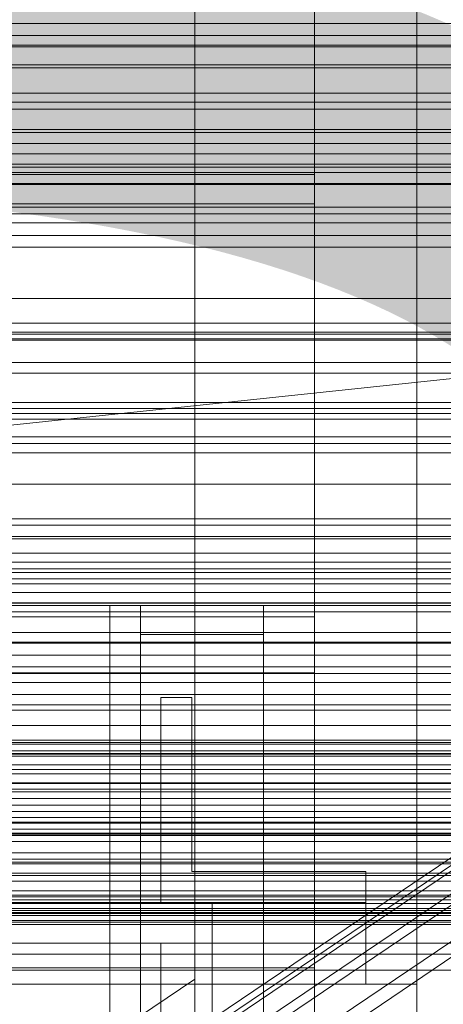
# Model space of a CAD drawing. Header units: millimetres. Extents: x -2233 to 61924, y -68080 to 6847.
# Tile 142 of 256: x 211 to 253, y -34719 to -34623. Entities that reach past the tile are written whole.
import ezdxf

# ---------------------------------------------------------------- set-up
doc = ezdxf.new("R2010")
doc.units = ezdxf.units.MM
for name, color, linetype, lineweight in [('COTAS_O', 1, 'Continuous', 0), ('COTAS_P', 1, 'Continuous', 0), ('frontal_bajante_movil', 7, 'Continuous', 0), ('frontal_briquetadora', 7, 'Continuous', 0), ('frontal_C01', 7, 'Continuous', 0), ('frontal_C02', 7, 'Continuous', 0), ('frontal_C03', 7, 'Continuous', 0), ('frontal_C05', 7, 'Continuous', 0), ('frontal_mezcladora', 7, 'Continuous', 0), ('frontal_secador', 7, 'Continuous', 0)]:
    doc.layers.add(name, color=color, linetype=linetype, lineweight=lineweight)
doc.dimstyles.new('R19_100', dxfattribs={"dimtxt": 250, "dimasz": 150, "dimexe": 150, "dimexo": 80, "dimgap": 100, "dimtad": 1, "dimtih": 1, "dimtoh": 1, "dimdsep": 46, "dimcen": 0.09, "dimadec": 0, "dimazin": 0, "dimtfac": 1, "dimtdec": 4, "dimtofl": 0, "dimtmove": 0, "dimatfit": 3, "dimfxl": 1, "dimtolj": 1, "dimtzin": 0, "dimarcsym": 0})

# ---------------------------------------------------------------- blocks, each defined once
blk = doc.blocks.new('DIM_R27_48')
at = {"layer": 'COTAS_P'}
for p, q in [((-1750, -34600), (-1600, -34555)), ((2600, -34600), (2450, -34555)), ((-1750, -35500), (-1750, -34600)), ((-1750, -34600), (2600, -34600)), ((-1750, -34600), (-1600, -34645)), ((2600, -34600), (2450, -34645)), ((2600, -35500), (2600, -34600))]:
    blk.add_line(p, q, dxfattribs=at)
blk.add_text('4350 P', height=250, dxfattribs=at).set_placement((425, -34500))
blk = doc.blocks.new('DIM_R27_50')
at = {"layer": 'COTAS_P'}
for p, q in [((1705.784, -34504.945), (1551.897, -34475.895)), ((-194.216, -34704.945), (1705.784, -34504.945)), ((1705.784, -34504.945), (1561.319, -34565.401)), ((1800, -35400), (1705.784, -34504.945)), ((-194.216, -34704.945), (-49.751, -34644.49)), ((-100, -35600), (-194.216, -34704.945)), ((-194.216, -34704.945), (-40.33, -34733.995))]:
    blk.add_line(p, q, dxfattribs=at)
blk.add_text('1910.5 P', height=250, rotation=6.00901, dxfattribs=at).set_placement((745.315, -34505.495))
blk = doc.blocks.new('DIM_R27_56')
at = {"layer": 'COTAS_O'}
for p, q in [((-650, -34200), (-500, -34155)), ((650, -34200), (500, -34155)), ((-650, -34900), (-650, -34200)), ((-650, -34200), (650, -34200)), ((-650, -34200), (-500, -34245)), ((650, -34200), (500, -34245)), ((650, -34900), (650, -34200))]:
    blk.add_line(p, q, dxfattribs=at)
blk.add_text('1300 O', height=250, dxfattribs=at).set_placement((0, -34100))
blk = doc.blocks.new('DIM_R27_61')
at = {"layer": 'COTAS_P'}
for p, q in [((-305, -34680), (395, -34680)), ((395, -34680), (350, -34830)), ((395, -36000), (395, -34680)), ((395, -34680), (440, -34830)), ((395, -36000), (350, -35850)), ((395, -36000), (440, -35850)), ((-305, -36000), (395, -36000))]:
    blk.add_line(p, q, dxfattribs=at)
blk.add_text('1320 P', height=250, rotation=90, dxfattribs=at).set_placement((295, -35340))

msp = doc.modelspace()

# ---------------------------------------------------------------- linework, layer by layer
at = {"layer": 'frontal_bajante_movil'}
for p, q in [((220, -34680), (220, -35227.232)), ((220, -34809.578), (220, -34680)), ((220, -34680), (223, -34680)), ((223, -35227.232), (223, -34680)), ((223, -34680), (223, -34809.578)), ((223, -34680), (235, -34680)), ((223, -34682.819), (223, -34680)), ((235, -34680), (235, -35227.232)), ((235, -34680), (235, -34682.819)), ((223, -34682.819), (223, -35230.051)), ((235, -34682.819), (223, -34682.819)), ((235, -35230.051), (235, -34682.819))]:
    msp.add_line(p, q, dxfattribs=at)
at = {"layer": 'frontal_briquetadora'}
for q in [(416.55, -34680), (430, -34680)]:
    msp.add_line((210, -34680), q, dxfattribs=at)
at = {"layer": 'frontal_C01'}
for p, q in [((250, -35948.844), (250, -33373.251)), ((250, -33378.064), (250, -35953.656)), ((228.298, -34716.493), (228.298, -34453.88)), ((228.298, -34459.66), (228.298, -34722.274)), ((425, -34624.302), (-425, -34624.302)), ((-425, -34635.858), (425, -34635.858)), ((146.872, -34776.458), (331.181, -34652.123)), ((148.32, -34776.807), (332.629, -34652.472)), ((146.383, -34777.548), (330.692, -34653.213)), ((150.629, -34778.572), (334.938, -34654.237)), ((146.887, -34780.003), (331.197, -34655.668)), ((153.641, -34781.633), (337.95, -34657.298)), ((148.35, -34783.655), (332.659, -34659.321)), ((-450, -34660.756), (450, -34660.756)), ((450, -34671.541), (-450, -34671.541)), ((450, -34694.46), (-450, -34694.46)), ((-450, -34705.245), (450, -34705.245)), ((228.298, -34716.493), (130, -34782.805)), ((228.298, -34979.106), (228.298, -34716.493)), ((228.298, -34716.493), (228.298, -34722.274))]:
    msp.add_line(p, q, dxfattribs=at)
at = {"layer": 'frontal_C02'}
for p, q in [((250, -35767.183), (250, -32921.727)), ((250, -32926.497), (250, -35771.953)), ((228.298, -34746.19), (228.298, -34455.696)), ((228.298, -34461.426), (228.298, -34751.921)), ((450, -34625.243), (-450, -34625.243)), ((425, -34625.415), (-425, -34625.415)), ((-450, -34637.165), (450, -34637.165)), ((-425, -34636.869), (425, -34636.869))]:
    msp.add_line(p, q, dxfattribs=at)
at = {"layer": 'frontal_C03'}
for p, q in [((1500, -34627.188), (-1500, -34627.188)), ((1500, -34627.473), (-1500, -34627.473)), ((1250, -34629.957), (-1250, -34629.957)), ((1250, -34630.838), (-1250, -34630.838)), ((1250, -34631.492), (-1250, -34631.492)), ((1250, -34633.799), (-1250, -34633.799)), ((-1250, -34634.856), (1250, -34634.856)), ((1250, -34637.709), (-1250, -34637.709)), ((-1500, -34638.882), (1500, -34638.882)), ((1250, -34638.766), (-1250, -34638.766)), ((1250, -34641.073), (-1250, -34641.073)), ((1250, -34641.727), (-1250, -34641.727)), ((1250, -34642.608), (-1250, -34642.608)), ((1250, -34652.415), (-1250, -34652.415)), ((1250, -34653.296), (-1250, -34653.296)), ((1250, -34653.949), (-1250, -34653.949)), ((1250, -34656.257), (-1250, -34656.257)), ((-1250, -34657.314), (1250, -34657.314)), ((1250, -34660.166), (-1250, -34660.166)), ((1250, -34661.224), (-1250, -34661.224)), ((1250, -34663.531), (-1250, -34663.531)), ((1250, -34664.184), (-1250, -34664.184)), ((1250, -34665.066), (-1250, -34665.066)), ((1250, -34674.872), (-1250, -34674.872)), ((1250, -34675.754), (-1250, -34675.754)), ((1250, -34676.407), (-1250, -34676.407)), ((-1250, -34676.77), (1250, -34676.77)), ((-1250, -34677.403), (1250, -34677.403)), ((-1250, -34677.867), (1250, -34677.867)), ((1250, -34678.714), (-1250, -34678.714)), ((-1250, -34679.722), (1250, -34679.722)), ((-1250, -34679.772), (1250, -34679.772)), ((-1250, -34680.619), (1250, -34680.619)), ((1250, -34682.624), (-1250, -34682.624)), ((-1250, -34683.571), (1250, -34683.571)), ((1250, -34683.681), (-1250, -34683.681)), ((-1250, -34684.838), (1250, -34684.838)), ((1250, -34685.989), (-1250, -34685.989)), ((1250, -34686.642), (-1250, -34686.642)), ((1250, -34687.523), (-1250, -34687.523)), ((-1250, -34688.686), (1250, -34688.686)), ((-1250, -34690.238), (1250, -34690.238)), ((-1500, -34691.736), (1500, -34691.736)), ((-1500, -34693.159), (1500, -34693.159)), ((-1500, -34693.384), (1500, -34693.384)), ((-1500, -34693.548), (1500, -34693.548)), ((-1500, -34694.206), (1500, -34694.206)), ((-1500, -34694.523), (1500, -34694.523)), ((-1250, -34694.718), (1250, -34694.718)), ((-1500, -34695.569), (1500, -34695.569)), ((-1500, -34696.018), (1500, -34696.018)), ((1250, -34696.45), (-1250, -34696.45)), ((-1500, -34697.382), (1500, -34697.382)), ((-1500, -34697.932), (1500, -34697.932)), ((1250, -34697.33), (-1250, -34697.33)), ((1250, -34698.211), (-1250, -34698.211)), ((1250, -34698.865), (-1250, -34698.865)), ((-1500, -34699.519), (1500, -34699.519)), ((1500, -34700.133), (-1500, -34700.133)), ((1500, -34700.719), (-1500, -34700.719)), ((1250, -34701.172), (-1250, -34701.172)), ((-1250, -34701.258), (1250, -34701.258)), ((-1500, -34701.836), (1500, -34701.836)), ((-1500, -34702.471), (1500, -34702.471)), ((-1250, -34702.229), (1250, -34702.229)), ((-1250, -34703.05), (1250, -34703.05)), ((-1500, -34704.175), (1500, -34704.175)), ((-1500, -34704.789), (1500, -34704.789)), ((1250, -34705.081), (-1250, -34705.081)), ((-1500, -34706.376), (1500, -34706.376)), ((1250, -34706.139), (-1250, -34706.139)), ((-1500, -34706.926), (1500, -34706.926)), ((-1500, -34708.289), (1500, -34708.289)), ((-1250, -34707.858), (1250, -34707.858)), ((1250, -34708.446), (-1250, -34708.446)), ((-1500, -34708.738), (1500, -34708.738)), ((1250, -34709.1), (-1250, -34709.1)), ((-1500, -34709.784), (1500, -34709.784)), ((-1500, -34710.102), (1500, -34710.102)), ((-1250, -34709.589), (1250, -34709.589)), ((1250, -34709.981), (-1250, -34709.981)), ((-1500, -34710.76), (1500, -34710.76)), ((-1500, -34710.924), (1500, -34710.924)), ((-1500, -34711.148), (1500, -34711.148)), ((-1250, -34714.07), (1250, -34714.07)), ((-1250, -34715.622), (1250, -34715.622))]:
    msp.add_line(p, q, dxfattribs=at)
at = {"layer": 'frontal_C05'}
for p, q in [((225, -34706), (225, -34689)), ((225, -34689), (228, -34689)), ((228, -34706), (228, -34689)), ((220, -34706), (220, -34706.066)), ((220, -34706.263), (220, -34706.066)), ((220, -34706.592), (220, -34706.263)), ((220, -34707.051), (220, -34706.592)), ((225, -34709), (225, -34706)), ((228, -34706), (245, -34706)), ((232.271, -34706), (232.258, -34706)), ((232.292, -34706), (232.271, -34706)), ((232.319, -34706), (232.292, -34706)), ((232.353, -34706), (232.319, -34706)), ((232.393, -34706), (232.353, -34706)), ((232.44, -34706), (232.393, -34706)), ((232.493, -34706), (232.44, -34706)), ((232.553, -34706), (232.493, -34706)), ((232.618, -34706), (232.553, -34706)), ((232.69, -34706), (232.618, -34706)), ((232.767, -34706), (232.69, -34706)), ((232.85, -34706), (232.767, -34706)), ((232.938, -34706), (232.85, -34706)), ((233.031, -34706), (232.938, -34706)), ((233.13, -34706), (233.031, -34706)), ((233.232, -34706), (233.13, -34706)), ((233.34, -34706), (233.232, -34706)), ((233.451, -34706), (233.34, -34706)), ((233.566, -34706), (233.451, -34706)), ((233.685, -34706), (233.566, -34706)), ((233.807, -34706), (233.685, -34706)), ((233.932, -34706), (233.807, -34706)), ((234.059, -34706), (233.932, -34706)), ((234.189, -34706), (234.059, -34706)), ((234.321, -34706), (234.189, -34706)), ((234.455, -34706), (234.321, -34706)), ((234.59, -34706), (234.455, -34706)), ((234.726, -34706), (234.59, -34706)), ((234.863, -34706), (234.726, -34706)), ((235, -34706), (234.863, -34706)), ((235.137, -34706), (235, -34706)), ((235.274, -34706), (235.137, -34706)), ((235.41, -34706), (235.274, -34706)), ((235.545, -34706), (235.41, -34706)), ((235.679, -34706), (235.545, -34706)), ((235.811, -34706), (235.679, -34706)), ((235.941, -34706), (235.811, -34706)), ((236.068, -34706), (235.941, -34706)), ((236.193, -34706), (236.068, -34706)), ((236.315, -34706), (236.193, -34706)), ((236.434, -34706), (236.315, -34706)), ((236.549, -34706), (236.434, -34706)), ((236.66, -34706), (236.549, -34706)), ((236.768, -34706), (236.66, -34706)), ((236.87, -34706), (236.768, -34706)), ((236.969, -34706), (236.87, -34706)), ((237.062, -34706), (236.969, -34706)), ((237.15, -34706), (237.062, -34706)), ((237.233, -34706), (237.15, -34706)), ((237.31, -34706), (237.233, -34706)), ((237.382, -34706), (237.31, -34706)), ((237.447, -34706), (237.382, -34706)), ((237.507, -34706), (237.447, -34706)), ((237.56, -34706), (237.507, -34706)), ((237.607, -34706), (237.56, -34706)), ((237.647, -34706), (237.607, -34706)), ((237.681, -34706), (237.647, -34706)), ((237.708, -34706), (237.681, -34706)), ((237.729, -34706), (237.708, -34706)), ((237.742, -34706), (237.729, -34706)), ((245, -34709), (245, -34706)), ((220, -34707.639), (220, -34707.051)), ((220, -34708.355), (220, -34707.639)), ((220, -34709.196), (220, -34708.355)), ((-205, -34709), (245, -34709)), ((220, -34709), (220, -34709.062)), ((220, -34709.248), (220, -34709.062)), ((220, -34710.162), (220, -34709.196)), ((220, -34709.558), (220, -34709.248)), ((225, -34709), (228, -34709)), ((228, -34709), (245, -34709)), ((230, -34709), (230, -34709.062)), ((230, -34709.062), (230, -34709.248)), ((230, -34709.248), (230, -34709.558)), ((232.015, -34709), (232.004, -34709)), ((232.023, -34709), (232.008, -34709)), ((232.034, -34709), (232.015, -34709)), ((232.046, -34709), (232.023, -34709)), ((232.059, -34709), (232.034, -34709)), ((232.075, -34709), (232.046, -34709)), ((232.093, -34709), (232.059, -34709)), ((232.112, -34709), (232.075, -34709)), ((232.133, -34709), (232.093, -34709)), ((232.156, -34709), (232.112, -34709)), ((232.181, -34709), (232.133, -34709)), ((232.207, -34709), (232.156, -34709)), ((232.175, -34709), (232.228, -34709)), ((232.236, -34709), (232.181, -34709)), ((232.265, -34709), (232.207, -34709)), ((232.228, -34709), (232.288, -34709)), ((232.297, -34709), (232.236, -34709)), ((232.271, -34709), (232.258, -34709)), ((232.33, -34709), (232.265, -34709)), ((232.292, -34709), (232.271, -34709)), ((232.288, -34709), (232.354, -34709)), ((232.319, -34709), (232.292, -34709)), ((232.365, -34709), (232.297, -34709)), ((232.353, -34709), (232.319, -34709)), ((232.402, -34709), (232.33, -34709)), ((232.393, -34709), (232.353, -34709)), ((232.354, -34709), (232.427, -34709)), ((232.44, -34709), (232.365, -34709)), ((232.44, -34709), (232.393, -34709)), ((232.48, -34709), (232.402, -34709)), ((232.427, -34709), (232.506, -34709)), ((232.521, -34709), (232.44, -34709)), ((232.493, -34709), (232.44, -34709)), ((232.564, -34709), (232.48, -34709)), ((232.553, -34709), (232.493, -34709)), ((232.506, -34709), (232.59, -34709)), ((232.609, -34709), (232.521, -34709)), ((232.618, -34709), (232.553, -34709)), ((232.655, -34709), (232.564, -34709)), ((232.59, -34709), (232.681, -34709)), ((232.702, -34709), (232.609, -34709)), ((232.69, -34709), (232.618, -34709)), ((232.751, -34709), (232.655, -34709)), ((232.681, -34709), (232.777, -34709)), ((232.767, -34709), (232.69, -34709)), ((232.801, -34709), (232.702, -34709)), ((232.852, -34709), (232.751, -34709)), ((232.85, -34709), (232.767, -34709)), ((232.777, -34709), (232.879, -34709)), ((232.905, -34709), (232.801, -34709)), ((232.938, -34709), (232.85, -34709)), ((232.959, -34709), (232.852, -34709)), ((232.879, -34709), (232.985, -34709)), ((233.015, -34709), (232.905, -34709)), ((233.031, -34709), (232.938, -34709)), ((233.072, -34709), (232.959, -34709)), ((232.985, -34709), (233.097, -34709)), ((233.13, -34709), (233.015, -34709)), ((233.13, -34709), (233.031, -34709)), ((233.189, -34709), (233.072, -34709)), ((233.097, -34709), (233.213, -34709)), ((233.249, -34709), (233.13, -34709)), ((233.232, -34709), (233.13, -34709)), ((233.31, -34709), (233.189, -34709)), ((233.213, -34709), (233.333, -34709)), ((233.34, -34709), (233.232, -34709)), ((233.372, -34709), (233.249, -34709)), ((233.436, -34709), (233.31, -34709)), ((233.333, -34709), (233.458, -34709)), ((233.451, -34709), (233.34, -34709)), ((233.5, -34709), (233.372, -34709)), ((233.565, -34709), (233.436, -34709)), ((233.566, -34709), (233.451, -34709)), ((233.458, -34709), (233.586, -34709)), ((233.631, -34709), (233.5, -34709)), ((233.698, -34709), (233.565, -34709)), ((233.685, -34709), (233.566, -34709)), ((233.586, -34709), (233.717, -34709)), ((233.766, -34709), (233.631, -34709)), ((233.807, -34709), (233.685, -34709)), ((233.835, -34709), (233.698, -34709)), ((233.717, -34709), (233.852, -34709)), ((233.904, -34709), (233.766, -34709)), ((233.932, -34709), (233.807, -34709)), ((233.974, -34709), (233.835, -34709)), ((233.852, -34709), (233.989, -34709)), ((234.045, -34709), (233.904, -34709)), ((234.059, -34709), (233.932, -34709)), ((234.116, -34709), (233.974, -34709)), ((233.989, -34709), (234.129, -34709)), ((234.187, -34709), (234.045, -34709)), ((234.189, -34709), (234.059, -34709)), ((234.26, -34709), (234.116, -34709)), ((234.129, -34709), (234.271, -34709)), ((234.332, -34709), (234.187, -34709)), ((234.321, -34709), (234.189, -34709)), ((234.406, -34709), (234.26, -34709)), ((234.271, -34709), (234.415, -34709)), ((234.455, -34709), (234.321, -34709)), ((234.479, -34709), (234.332, -34709)), ((234.553, -34709), (234.406, -34709)), ((234.415, -34709), (234.56, -34709)), ((234.59, -34709), (234.455, -34709)), ((234.627, -34709), (234.479, -34709)), ((234.701, -34709), (234.553, -34709)), ((234.56, -34709), (234.706, -34709)), ((234.726, -34709), (234.59, -34709)), ((234.776, -34709), (234.627, -34709)), ((234.85, -34709), (234.701, -34709)), ((234.706, -34709), (234.853, -34709)), ((234.863, -34709), (234.726, -34709)), ((234.925, -34709), (234.776, -34709)), ((235, -34709), (234.85, -34709)), ((235, -34709), (234.863, -34709)), ((235.075, -34709), (234.925, -34709)), ((235, -34709), (235.147, -34709)), ((235.137, -34709), (235, -34709)), ((235.224, -34709), (235.075, -34709)), ((235.274, -34709), (235.137, -34709)), ((235.147, -34709), (235.294, -34709)), ((235.299, -34709), (235.15, -34709)), ((235.373, -34709), (235.224, -34709)), ((235.41, -34709), (235.274, -34709)), ((235.294, -34709), (235.44, -34709)), ((235.447, -34709), (235.299, -34709)), ((235.521, -34709), (235.373, -34709)), ((235.545, -34709), (235.41, -34709)), ((235.44, -34709), (235.585, -34709)), ((235.594, -34709), (235.447, -34709)), ((235.668, -34709), (235.521, -34709)), ((235.679, -34709), (235.545, -34709)), ((235.585, -34709), (235.729, -34709)), ((235.74, -34709), (235.594, -34709)), ((235.813, -34709), (235.668, -34709)), ((235.811, -34709), (235.679, -34709)), ((235.729, -34709), (235.871, -34709)), ((235.884, -34709), (235.74, -34709)), ((235.941, -34709), (235.811, -34709)), ((235.955, -34709), (235.813, -34709)), ((235.871, -34709), (236.011, -34709)), ((236.026, -34709), (235.884, -34709)), ((236.068, -34709), (235.941, -34709)), ((236.096, -34709), (235.955, -34709)), ((236.011, -34709), (236.148, -34709)), ((236.165, -34709), (236.026, -34709)), ((236.193, -34709), (236.068, -34709)), ((236.234, -34709), (236.096, -34709)), ((236.148, -34709), (236.283, -34709)), ((236.302, -34709), (236.165, -34709)), ((236.315, -34709), (236.193, -34709)), ((236.369, -34709), (236.234, -34709)), ((236.283, -34709), (236.414, -34709)), ((236.435, -34709), (236.302, -34709)), ((236.434, -34709), (236.315, -34709)), ((236.5, -34709), (236.369, -34709)), ((236.414, -34709), (236.542, -34709)), ((236.549, -34709), (236.434, -34709)), ((236.564, -34709), (236.435, -34709)), ((236.628, -34709), (236.5, -34709)), ((236.542, -34709), (236.667, -34709)), ((236.66, -34709), (236.549, -34709)), ((236.69, -34709), (236.564, -34709)), ((236.751, -34709), (236.628, -34709)), ((236.768, -34709), (236.66, -34709)), ((236.667, -34709), (236.787, -34709)), ((236.811, -34709), (236.69, -34709)), ((236.87, -34709), (236.751, -34709)), ((236.87, -34709), (236.768, -34709)), ((236.787, -34709), (236.903, -34709)), ((236.928, -34709), (236.811, -34709)), ((236.985, -34709), (236.87, -34709)), ((236.969, -34709), (236.87, -34709)), ((236.903, -34709), (237.015, -34709)), ((237.041, -34709), (236.928, -34709)), ((237.062, -34709), (236.969, -34709)), ((237.095, -34709), (236.985, -34709)), ((237.015, -34709), (237.121, -34709)), ((237.148, -34709), (237.041, -34709)), ((237.15, -34709), (237.062, -34709)), ((237.199, -34709), (237.095, -34709)), ((237.121, -34709), (237.223, -34709)), ((237.249, -34709), (237.148, -34709)), ((237.233, -34709), (237.15, -34709)), ((237.298, -34709), (237.199, -34709)), ((237.223, -34709), (237.319, -34709)), ((237.31, -34709), (237.233, -34709)), ((237.345, -34709), (237.249, -34709)), ((237.391, -34709), (237.298, -34709)), ((237.382, -34709), (237.31, -34709)), ((237.319, -34709), (237.41, -34709)), ((237.436, -34709), (237.345, -34709)), ((237.447, -34709), (237.382, -34709)), ((237.479, -34709), (237.391, -34709)), ((237.41, -34709), (237.494, -34709)), ((237.52, -34709), (237.436, -34709)), ((237.507, -34709), (237.447, -34709)), ((237.56, -34709), (237.479, -34709)), ((237.494, -34709), (237.573, -34709)), ((237.56, -34709), (237.507, -34709)), ((237.598, -34709), (237.52, -34709)), ((237.635, -34709), (237.56, -34709)), ((237.607, -34709), (237.56, -34709)), ((237.573, -34709), (237.646, -34709)), ((237.67, -34709), (237.598, -34709)), ((237.647, -34709), (237.607, -34709)), ((237.703, -34709), (237.635, -34709)), ((237.646, -34709), (237.712, -34709)), ((237.681, -34709), (237.647, -34709)), ((237.735, -34709), (237.67, -34709)), ((237.708, -34709), (237.681, -34709)), ((237.764, -34709), (237.703, -34709)), ((237.729, -34709), (237.708, -34709)), ((237.712, -34709), (237.772, -34709)), ((237.742, -34709), (237.729, -34709)), ((237.793, -34709), (237.735, -34709)), ((237.819, -34709), (237.764, -34709)), ((237.772, -34709), (237.825, -34709)), ((237.844, -34709), (237.793, -34709)), ((237.867, -34709), (237.819, -34709)), ((237.888, -34709), (237.844, -34709)), ((237.907, -34709), (237.867, -34709)), ((237.925, -34709), (237.888, -34709)), ((237.941, -34709), (237.907, -34709)), ((237.954, -34709), (237.925, -34709)), ((237.966, -34709), (237.941, -34709)), ((237.977, -34709), (237.954, -34709)), ((237.985, -34709), (237.966, -34709)), ((237.992, -34709), (237.977, -34709)), ((237.996, -34709), (237.985, -34709)), ((245, -34713), (245, -34709)), ((220, -34709.991), (220, -34709.558)), ((220, -34710.546), (220, -34709.991)), ((220, -34711.249), (220, -34710.162)), ((230, -34709.558), (230, -34709.991)), ((230, -34709.991), (230, -34710.546)), ((220, -34711.221), (220, -34710.546)), ((220, -34712.015), (220, -34711.221)), ((220, -34712.454), (220, -34711.249)), ((230, -34710.546), (230, -34711.221)), ((230, -34711.221), (230, -34712.015)), ((220, -34712.926), (220, -34712.015)), ((230, -34712.015), (230, -34712.926)), ((-205, -34713), (245, -34713)), ((220, -34713.776), (220, -34712.454)), ((220, -34713.952), (220, -34712.926)), ((220, -34713), (220, -34713.057)), ((220, -34713.057), (220, -34713.229)), ((220, -34713.229), (220, -34713.514)), ((225, -34713), (225, -34713.057)), ((225, -34713.057), (225, -34713.229)), ((225, -34713.229), (225, -34713.514)), ((230, -34712.926), (230, -34713.952)), ((230, -34712.96), (230, -34713.017)), ((230, -34713.189), (230, -34713.017)), ((230, -34713.474), (230, -34713.189)), ((232.015, -34713), (232.004, -34713)), ((232.023, -34713), (232.008, -34713)), ((232.034, -34713), (232.015, -34713)), ((232.046, -34713), (232.023, -34713)), ((232.059, -34713), (232.034, -34713)), ((232.075, -34713), (232.046, -34713)), ((232.093, -34713), (232.059, -34713)), ((232.112, -34713), (232.075, -34713)), ((232.133, -34713), (232.093, -34713)), ((232.156, -34713), (232.112, -34713)), ((232.181, -34713), (232.133, -34713)), ((232.207, -34713), (232.156, -34713)), ((232.175, -34713), (232.228, -34713)), ((232.236, -34713), (232.181, -34713)), ((232.265, -34713), (232.207, -34713)), ((232.228, -34713), (232.288, -34713)), ((232.297, -34713), (232.236, -34713)), ((232.271, -34713), (232.258, -34713)), ((232.33, -34713), (232.265, -34713)), ((232.292, -34713), (232.271, -34713)), ((232.288, -34713), (232.354, -34713)), ((232.319, -34713), (232.292, -34713)), ((232.365, -34713), (232.297, -34713)), ((232.353, -34713), (232.319, -34713)), ((232.402, -34713), (232.33, -34713)), ((232.393, -34713), (232.353, -34713)), ((232.354, -34713), (232.427, -34713)), ((232.44, -34713), (232.365, -34713)), ((232.44, -34713), (232.393, -34713)), ((232.48, -34713), (232.402, -34713)), ((232.427, -34713), (232.506, -34713)), ((232.493, -34713), (232.44, -34713)), ((232.521, -34713), (232.44, -34713)), ((232.564, -34713), (232.48, -34713)), ((232.553, -34713), (232.493, -34713)), ((232.506, -34713), (232.59, -34713)), ((232.609, -34713), (232.521, -34713)), ((232.618, -34713), (232.553, -34713)), ((232.655, -34713), (232.564, -34713)), ((232.59, -34713), (232.681, -34713)), ((232.702, -34713), (232.609, -34713)), ((232.69, -34713), (232.618, -34713)), ((232.751, -34713), (232.655, -34713)), ((232.681, -34713), (232.777, -34713)), ((232.767, -34713), (232.69, -34713)), ((232.801, -34713), (232.702, -34713)), ((232.852, -34713), (232.751, -34713)), ((232.85, -34713), (232.767, -34713)), ((232.777, -34713), (232.879, -34713)), ((232.905, -34713), (232.801, -34713)), ((232.938, -34713), (232.85, -34713)), ((232.959, -34713), (232.852, -34713)), ((232.879, -34713), (232.985, -34713)), ((233.015, -34713), (232.905, -34713)), ((233.031, -34713), (232.938, -34713)), ((233.072, -34713), (232.959, -34713)), ((232.985, -34713), (233.097, -34713)), ((233.13, -34713), (233.015, -34713)), ((233.13, -34713), (233.031, -34713)), ((233.189, -34713), (233.072, -34713)), ((233.097, -34713), (233.213, -34713)), ((233.232, -34713), (233.13, -34713)), ((233.249, -34713), (233.13, -34713)), ((233.31, -34713), (233.189, -34713)), ((233.213, -34713), (233.333, -34713)), ((233.34, -34713), (233.232, -34713)), ((233.372, -34713), (233.249, -34713)), ((233.436, -34713), (233.31, -34713)), ((233.333, -34713), (233.458, -34713)), ((233.451, -34713), (233.34, -34713)), ((233.5, -34713), (233.372, -34713)), ((233.565, -34713), (233.436, -34713)), ((233.566, -34713), (233.451, -34713)), ((233.458, -34713), (233.586, -34713)), ((233.631, -34713), (233.5, -34713)), ((233.698, -34713), (233.565, -34713)), ((233.685, -34713), (233.566, -34713)), ((233.586, -34713), (233.717, -34713)), ((233.766, -34713), (233.631, -34713)), ((233.807, -34713), (233.685, -34713)), ((233.835, -34713), (233.698, -34713)), ((233.717, -34713), (233.852, -34713)), ((233.904, -34713), (233.766, -34713)), ((233.932, -34713), (233.807, -34713)), ((233.974, -34713), (233.835, -34713)), ((233.852, -34713), (233.989, -34713)), ((234.045, -34713), (233.904, -34713)), ((234.059, -34713), (233.932, -34713)), ((234.116, -34713), (233.974, -34713)), ((233.989, -34713), (234.129, -34713)), ((234.187, -34713), (234.045, -34713)), ((234.189, -34713), (234.059, -34713)), ((234.26, -34713), (234.116, -34713)), ((234.129, -34713), (234.271, -34713)), ((234.332, -34713), (234.187, -34713)), ((234.321, -34713), (234.189, -34713)), ((234.406, -34713), (234.26, -34713)), ((234.271, -34713), (234.415, -34713)), ((234.455, -34713), (234.321, -34713)), ((234.479, -34713), (234.332, -34713)), ((234.553, -34713), (234.406, -34713)), ((234.415, -34713), (234.56, -34713)), ((234.59, -34713), (234.455, -34713)), ((234.627, -34713), (234.479, -34713)), ((234.701, -34713), (234.553, -34713)), ((234.56, -34713), (234.706, -34713)), ((234.726, -34713), (234.59, -34713)), ((234.776, -34713), (234.627, -34713)), ((234.85, -34713), (234.701, -34713)), ((234.706, -34713), (234.853, -34713)), ((234.863, -34713), (234.726, -34713)), ((234.925, -34713), (234.776, -34713)), ((235, -34713), (234.85, -34713)), ((235, -34713), (234.863, -34713)), ((235.075, -34713), (234.925, -34713)), ((235.137, -34713), (235, -34713)), ((235, -34713), (235.147, -34713)), ((235.224, -34713), (235.075, -34713)), ((235.274, -34713), (235.137, -34713)), ((235.147, -34713), (235.294, -34713)), ((235.299, -34713), (235.15, -34713)), ((235.373, -34713), (235.224, -34713)), ((235.41, -34713), (235.274, -34713)), ((235.294, -34713), (235.44, -34713)), ((235.447, -34713), (235.299, -34713)), ((235.521, -34713), (235.373, -34713)), ((235.545, -34713), (235.41, -34713)), ((235.44, -34713), (235.585, -34713)), ((235.594, -34713), (235.447, -34713)), ((235.668, -34713), (235.521, -34713)), ((235.679, -34713), (235.545, -34713)), ((235.585, -34713), (235.729, -34713)), ((235.74, -34713), (235.594, -34713)), ((235.813, -34713), (235.668, -34713)), ((235.811, -34713), (235.679, -34713)), ((235.729, -34713), (235.871, -34713)), ((235.884, -34713), (235.74, -34713)), ((235.941, -34713), (235.811, -34713)), ((235.955, -34713), (235.813, -34713)), ((235.871, -34713), (236.011, -34713)), ((236.026, -34713), (235.884, -34713)), ((236.068, -34713), (235.941, -34713)), ((236.096, -34713), (235.955, -34713)), ((236.011, -34713), (236.148, -34713)), ((236.165, -34713), (236.026, -34713)), ((236.193, -34713), (236.068, -34713)), ((236.234, -34713), (236.096, -34713)), ((236.148, -34713), (236.283, -34713)), ((236.302, -34713), (236.165, -34713)), ((236.315, -34713), (236.193, -34713)), ((236.369, -34713), (236.234, -34713)), ((236.283, -34713), (236.414, -34713)), ((236.435, -34713), (236.302, -34713)), ((236.434, -34713), (236.315, -34713)), ((236.5, -34713), (236.369, -34713)), ((236.414, -34713), (236.542, -34713)), ((236.549, -34713), (236.434, -34713)), ((236.564, -34713), (236.435, -34713)), ((236.628, -34713), (236.5, -34713)), ((236.542, -34713), (236.667, -34713)), ((236.66, -34713), (236.549, -34713)), ((236.69, -34713), (236.564, -34713)), ((236.751, -34713), (236.628, -34713)), ((236.768, -34713), (236.66, -34713)), ((236.667, -34713), (236.787, -34713)), ((236.811, -34713), (236.69, -34713)), ((236.87, -34713), (236.751, -34713)), ((236.87, -34713), (236.768, -34713)), ((236.787, -34713), (236.903, -34713)), ((236.928, -34713), (236.811, -34713)), ((236.969, -34713), (236.87, -34713)), ((236.985, -34713), (236.87, -34713)), ((236.903, -34713), (237.015, -34713)), ((237.041, -34713), (236.928, -34713)), ((237.062, -34713), (236.969, -34713)), ((237.095, -34713), (236.985, -34713)), ((237.015, -34713), (237.121, -34713)), ((237.148, -34713), (237.041, -34713)), ((237.15, -34713), (237.062, -34713)), ((237.199, -34713), (237.095, -34713)), ((237.121, -34713), (237.223, -34713)), ((237.249, -34713), (237.148, -34713)), ((237.233, -34713), (237.15, -34713)), ((237.298, -34713), (237.199, -34713)), ((237.223, -34713), (237.319, -34713)), ((237.31, -34713), (237.233, -34713)), ((237.345, -34713), (237.249, -34713)), ((237.391, -34713), (237.298, -34713)), ((237.382, -34713), (237.31, -34713)), ((237.319, -34713), (237.41, -34713)), ((237.436, -34713), (237.345, -34713)), ((237.447, -34713), (237.382, -34713)), ((237.479, -34713), (237.391, -34713)), ((237.41, -34713), (237.494, -34713)), ((237.52, -34713), (237.436, -34713)), ((237.507, -34713), (237.447, -34713)), ((237.56, -34713), (237.479, -34713)), ((237.494, -34713), (237.573, -34713)), ((237.56, -34713), (237.507, -34713)), ((237.598, -34713), (237.52, -34713)), ((237.607, -34713), (237.56, -34713)), ((237.635, -34713), (237.56, -34713)), ((237.573, -34713), (237.646, -34713)), ((237.67, -34713), (237.598, -34713)), ((237.647, -34713), (237.607, -34713)), ((237.703, -34713), (237.635, -34713)), ((237.646, -34713), (237.712, -34713)), ((237.681, -34713), (237.647, -34713)), ((237.735, -34713), (237.67, -34713)), ((237.708, -34713), (237.681, -34713)), ((237.764, -34713), (237.703, -34713)), ((237.729, -34713), (237.708, -34713)), ((237.712, -34713), (237.772, -34713)), ((237.742, -34713), (237.729, -34713)), ((237.793, -34713), (237.735, -34713)), ((237.819, -34713), (237.764, -34713)), ((237.772, -34713), (237.825, -34713)), ((237.844, -34713), (237.793, -34713)), ((237.867, -34713), (237.819, -34713)), ((237.888, -34713), (237.844, -34713)), ((237.907, -34713), (237.867, -34713)), ((237.925, -34713), (237.888, -34713)), ((237.941, -34713), (237.907, -34713)), ((237.954, -34713), (237.925, -34713)), ((237.966, -34713), (237.941, -34713)), ((237.977, -34713), (237.954, -34713)), ((237.985, -34713), (237.966, -34713)), ((237.992, -34713), (237.977, -34713)), ((237.996, -34713), (237.985, -34713)), ((245, -34717), (245, -34713)), ((220, -34713.514), (220, -34713.912)), ((220, -34715.209), (220, -34713.776)), ((220, -34713.912), (220, -34714.422)), ((220, -34715.089), (220, -34713.952)), ((225, -34713.514), (225, -34713.912)), ((225, -34713.912), (225, -34714.422)), ((230, -34713.873), (230, -34713.474)), ((230, -34714.384), (230, -34713.873)), ((230, -34713.952), (230, -34715.089)), ((220, -34714.422), (220, -34715.044)), ((220, -34715.044), (220, -34715.774)), ((220, -34716.335), (220, -34715.089)), ((220, -34716.752), (220, -34715.209)), ((225, -34714.422), (225, -34715.044)), ((225, -34715.044), (225, -34715.774)), ((230, -34715.005), (230, -34714.384)), ((230, -34715.737), (230, -34715.005)), ((230, -34715.089), (230, -34716.335)), ((220, -34715.774), (220, -34716.612)), ((225, -34715.774), (225, -34716.612)), ((230, -34716.575), (230, -34715.737)), ((-205, -34717), (245, -34717)), ((-185, -34717), (225, -34717)), ((220, -34717.688), (220, -34716.335)), ((220, -34716.612), (220, -34717.555)), ((220, -34718.4), (220, -34716.752)), ((225, -34716.612), (225, -34717.555)), ((225, -34717), (250, -34717)), ((225, -34792), (225, -34717)), ((225, -34737), (225, -34717)), ((230, -34716.335), (230, -34717.688)), ((230, -34717.519), (230, -34716.575)), ((232.271, -34717), (232.258, -34717)), ((232.292, -34717), (232.271, -34717)), ((232.319, -34717), (232.292, -34717)), ((232.353, -34717), (232.319, -34717)), ((232.393, -34717), (232.353, -34717)), ((232.44, -34717), (232.393, -34717)), ((232.493, -34717), (232.44, -34717)), ((232.553, -34717), (232.493, -34717)), ((232.618, -34717), (232.553, -34717)), ((232.69, -34717), (232.618, -34717)), ((232.767, -34717), (232.69, -34717)), ((232.85, -34717), (232.767, -34717)), ((232.938, -34717), (232.85, -34717)), ((233.031, -34717), (232.938, -34717)), ((233.13, -34717), (233.031, -34717)), ((233.232, -34717), (233.13, -34717)), ((233.34, -34717), (233.232, -34717)), ((233.451, -34717), (233.34, -34717)), ((233.566, -34717), (233.451, -34717)), ((233.685, -34717), (233.566, -34717)), ((233.807, -34717), (233.685, -34717)), ((233.932, -34717), (233.807, -34717)), ((234.059, -34717), (233.932, -34717)), ((234.189, -34717), (234.059, -34717)), ((234.321, -34717), (234.189, -34717)), ((234.455, -34717), (234.321, -34717)), ((234.59, -34717), (234.455, -34717)), ((234.726, -34717), (234.59, -34717)), ((234.863, -34717), (234.726, -34717)), ((235, -34717), (234.863, -34717)), ((235.137, -34717), (235, -34717)), ((235.274, -34717), (235.137, -34717)), ((235.41, -34717), (235.274, -34717)), ((235.545, -34717), (235.41, -34717)), ((235.679, -34717), (235.545, -34717)), ((235.811, -34717), (235.679, -34717)), ((235.941, -34717), (235.811, -34717)), ((236.068, -34717), (235.941, -34717)), ((236.193, -34717), (236.068, -34717)), ((236.315, -34717), (236.193, -34717)), ((236.434, -34717), (236.315, -34717)), ((236.549, -34717), (236.434, -34717)), ((236.66, -34717), (236.549, -34717)), ((236.768, -34717), (236.66, -34717)), ((236.87, -34717), (236.768, -34717)), ((236.969, -34717), (236.87, -34717)), ((237.062, -34717), (236.969, -34717)), ((237.15, -34717), (237.062, -34717)), ((237.233, -34717), (237.15, -34717)), ((237.31, -34717), (237.233, -34717)), ((237.382, -34717), (237.31, -34717)), ((237.447, -34717), (237.382, -34717)), ((237.507, -34717), (237.447, -34717)), ((237.56, -34717), (237.507, -34717)), ((237.607, -34717), (237.56, -34717)), ((237.647, -34717), (237.607, -34717)), ((237.681, -34717), (237.647, -34717)), ((237.708, -34717), (237.681, -34717)), ((237.729, -34717), (237.708, -34717)), ((237.742, -34717), (237.729, -34717)), ((250, -34792), (250, -34717)), ((220, -34717.555), (220, -34718.602)), ((220, -34719.143), (220, -34717.688)), ((225, -34717.555), (225, -34718.602)), ((230, -34718.567), (230, -34717.519)), ((230, -34717.688), (230, -34719.143)), ((220, -34720.148), (220, -34718.4)), ((220, -34718.602), (220, -34719.749)), ((225, -34718.602), (225, -34719.749)), ((230, -34719.714), (230, -34718.567))]:
    msp.add_line(p, q, dxfattribs=at)
at = {"layer": 'frontal_mezcladora'}
for p, q in [((240, -34590), (240, -34637.898)), ((240, -34590), (240, -34640.771)), ((-420, -34637.898), (240, -34637.898)), ((240, -34637.898), (240, -34681.107)), ((195, -34640.771), (240, -34640.771)), ((240, -34640.771), (240, -34686.573)), ((-420, -34681.107), (240, -34681.107)), ((240, -34681.107), (240, -34715.398)), ((195, -34686.573), (240, -34686.573)), ((240, -34686.573), (240, -34722.921)), ((-625, -34710), (625, -34710)), ((150, -34710), (625, -34710)), ((-420, -34715.398), (240, -34715.398)), ((240, -34715.398), (240, -34737.414))]:
    msp.add_line(p, q, dxfattribs=at)
at = {"layer": 'frontal_secador'}
for p, q in [((1360, -34623.147), (-1360, -34623.147)), ((-1360, -34633.5), (1360, -34633.5)), ((-1250, -34633.5), (1250, -34633.5)), ((1360, -34643.853), (-1360, -34643.853)), ((-1250, -34645), (1250, -34645)), ((-1400, -34650), (1400, -34650)), ((-1250, -34650), (1250, -34650)), ((1360, -34653.5), (-1360, -34653.5)), ((1250, -34654.076), (-1250, -34654.076)), ((1360, -34661.784), (-1360, -34661.784)), ((1360, -34668.141), (-1360, -34668.141)), ((1360, -34672.137), (-1360, -34672.137)), ((1360, -34673.5), (-1360, -34673.5)), ((1250, -34673.25), (-1250, -34673.25)), ((1250, -34689.715), (-1250, -34689.715)), ((1250, -34702.349), (-1250, -34702.349)), ((1250, -34710.291), (-1250, -34710.291)), ((1250, -34713), (-1250, -34713))]:
    msp.add_line(p, q, dxfattribs=at)

# ---------------------------------------------------------------- dimensions: what is measured, and where the dimension line sits
at = {"layer": 'COTAS_O'}
dim = msp.add_aligned_dim(p1=(-650, -34900), p2=(650, -34900), distance=700, text='<> O', dimstyle='R19_100', dxfattribs=at)
dim.commit()
dim.dimension.update_dxf_attribs({"geometry": 'DIM_R27_56', "text_midpoint": (0, -34200)})
at = {"layer": 'COTAS_P'}
for p1, p2, distance, picture, middle in [((-100, -35600), (1800, -35400), 900, 'DIM_R27_50', (755.784, -34604.945)), ((-1750, -35500), (2600, -35500), 900, 'DIM_R27_48', (425, -34600)), ((-305, -36000), (-305, -34680), -700, 'DIM_R27_61', (395, -35340))]:
    dim = msp.add_aligned_dim(p1=p1, p2=p2, distance=distance, text='<> P', dimstyle='R19_100', dxfattribs=at)
    dim.commit()
    dim.dimension.update_dxf_attribs({"geometry": picture, "text_midpoint": middle})

doc.saveas('drawing.dxf')
